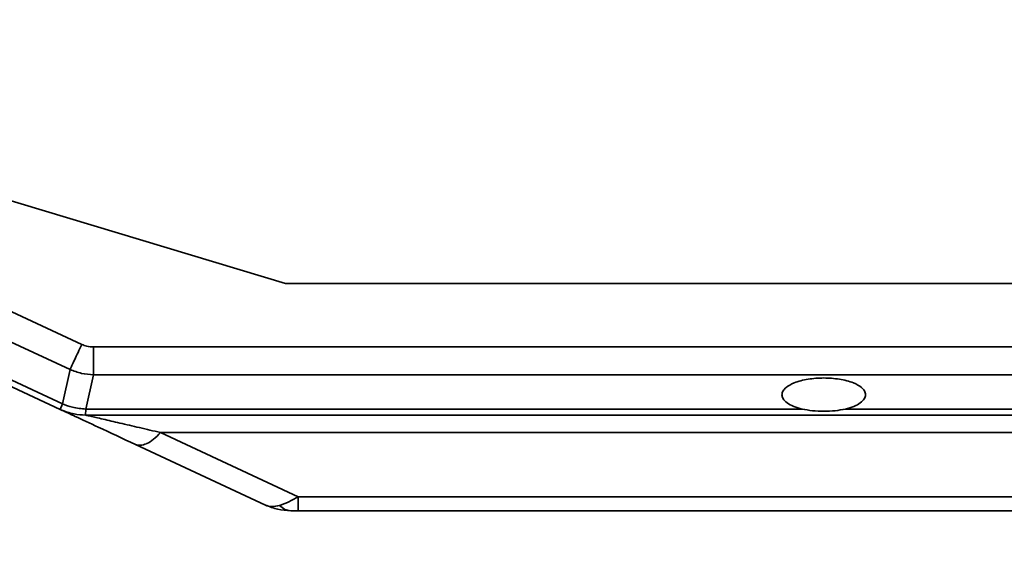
# Model space of a CAD drawing. Header units: millimetres. Extents: x 0 to 297, y 0 to 210.
# Tile 38 of 61: x 249.15 to 253.26, y 122.29 to 124.48. Entities that reach past the tile are written whole.
import ezdxf

# ---------------------------------------------------------------- set-up
doc = ezdxf.new("R2010")
doc.units = ezdxf.units.MM
doc.layers.add('尺寸线', color=6, linetype='Continuous')
doc.styles.add('SLDTEXTSTYLE1', font='TXT', dxfattribs={"width": 0.7})
doc.dimstyles.new('SLDDIMSTYLE5', dxfattribs={"dimtxt": 3.5, "dimasz": 2, "dimexe": 0, "dimexo": 0.0625, "dimgap": 0.875, "dimtad": 0, "dimtih": 1, "dimtoh": 1, "dimlfac": 20, "dimrnd": 1e-09, "dimzin": 12, "dimdsep": 46, "dimtxsty": 'SLDTEXTSTYLE1', "dimsah": 1, "dimcen": 0, "dimadec": 0, "dimazin": 3, "dimtfac": 1, "dimtmove": 0, "dimatfit": 3, "dimfxl": 1, "dimfrac": 2, "dimtolj": 1, "dimtzin": 12, "dimarcsym": 0})

# ---------------------------------------------------------------- blocks, each defined once
blk = doc.blocks.new('_D_17')
at = {"layer": '尺寸线', "transparency": 16777216}
for p, q in [((250.439, 167.6504), (251.8013, 170.1523)), ((251.8013, 170.1523), (265.406, 170.1523)), ((206.4431, 86.8521), (250.439, 167.6504)), ((206.4431, 86.8521), (205.2476, 84.6565))]:
    blk.add_line(p, q, dxfattribs=at)
for points in [[(250.439, 167.6504), (251.7028, 169.2395), (251.0881, 169.5743)], [(206.4431, 86.8521), (205.1793, 85.263), (205.7941, 84.9283)]]:
    blk.add_solid(points, dxfattribs=at)
at = {"layer": '尺寸线', "transparency": 16777216, "char_height": 3.5, "attachment_point": 1, "style": 'SLDTEXTSTYLE1'}
for s, insert in [('%%c', (253.3888, 174.6641)), ('1840', (257.2588, 174.6641))]:
    blk.add_mtext(s, dxfattribs=dict(at, insert=insert))
blk = doc.blocks.new('_D_18')
at = {"layer": '尺寸线', "transparency": 16777216}
for p, q in [((242.9146, 135.6821), (247.8893, 138.5798)), ((247.8893, 138.5798), (259.4571, 138.5798)), ((213.9675, 118.8205), (242.9146, 135.6821)), ((213.9675, 118.8205), (211.8073, 117.5621))]:
    blk.add_line(p, q, dxfattribs=at)
for points in [[(242.9146, 135.6821), (244.819, 136.3863), (244.4667, 136.9912)], [(213.9675, 118.8205), (212.0632, 118.1162), (212.4155, 117.5114)]]:
    blk.add_solid(points, dxfattribs=at)
at = {"layer": '尺寸线', "transparency": 16777216, "char_height": 3.5, "attachment_point": 1, "style": 'SLDTEXTSTYLE1'}
for s, insert in [('%%c', (249.4768, 143.0915)), ('670', (253.3467, 143.0915))]:
    blk.add_mtext(s, dxfattribs=dict(at, insert=insert))

msp = doc.modelspace()

# ---------------------------------------------------------------- linework, layer by layer
at = {"color": 7, "linetype": 'Continuous', "lineweight": 35}
for p, q in [((249.4050889, 123.1217789), (247.1437112, 124.1762766)), ((247.606348, 124.1762766), (250.256348, 123.3762766)), ((247.006348, 124.1122725), (249.3560396, 123.0165934)), ((249.3150748, 122.8496997), (247.006348, 123.9262766)), ((247.396622, 123.771908), (249.3242163, 122.8730534)), ((250.256348, 123.3762766), (255.0854108, 123.3762766)), ((249.4541362, 123.1109057), (255.1060191, 123.1109057)), ((249.3560396, 123.0165934), (249.3242162, 122.8730533)), ((249.4223131, 122.8513038), (249.4541361, 122.9948462)), ((255.1060191, 122.9948462), (249.4541361, 122.9948462)), ((249.3150748, 122.8496996), (249.3242163, 122.8730533)), ((249.4207292, 122.8262766), (249.4223131, 122.8513038)), ((252.4160748, 122.8513074), (249.4223131, 122.8513038)), ((252.5966246, 122.8513098), (255.1060191, 122.8513098)), ((255.1060191, 122.8262766), (249.4207292, 122.8262766)), ((249.7347856, 122.7530533), (255.2122864, 122.7530533)), ((250.3099377, 122.4848552), (249.7347856, 122.7530532)), ((249.6291305, 122.7032531), (250.1728775, 122.4496997)), ((255.3082847, 122.4848552), (250.3099377, 122.4848552)), ((250.3099377, 122.4262766), (250.3099377, 122.4848552)), ((255.3082846, 122.4262766), (250.3099377, 122.4262766))]:
    msp.add_line(p, q, dxfattribs=at)
for points in [[(249.4050889, 123.1217789), (249.3998448, 123.1105329), (249.3893565, 123.0880409), (249.375084, 123.0574336), (249.3631408, 123.0318217), (249.3584066, 123.0216695), (249.3560396, 123.0165934)], [(249.4541362, 123.1109057), (249.4541362, 123.0984972), (249.4541362, 123.07368), (249.4541362, 123.0399085), (249.4541362, 123.0116489), (249.4541362, 123.0004471), (249.4541362, 122.9948462)]]:
    msp.add_open_spline(points, degree=3, dxfattribs=at)
for points, knots in [([(249.4541362, 123.1109057), (249.4446447, 123.1114943), (249.4276897, 123.1125457), (249.4119968, 123.1189567), (249.4050889, 123.1217789)], [0, 0, 0, 0, 0.559804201, 1, 1, 1, 1]), ([(249.3560396, 123.0165934), (249.3718361, 123.0104745), (249.403429, 122.9982367), (249.4372338, 122.9959763), (249.4541361, 122.9948462)], [0, 0, 0, 0, 0.50000264, 1, 1, 1, 1]), ([(252.681348, 122.9112766), (252.6803536, 122.9169046), (252.678499, 122.9274008), (252.6623038, 122.9443807), (252.6369894, 122.9592494), (252.6034888, 122.9699976), (252.5724129, 122.9764795), (252.5396749, 122.9803747), (252.5063602, 122.9817184), (252.4730496, 122.9803801), (252.440321, 122.9764852), (252.4092305, 122.9700004), (252.3757227, 122.9592579), (252.3504037, 122.9443901), (252.3342003, 122.9274094), (252.3323437, 122.9169083), (252.331348, 122.9112766)], [0, 0, 0, 0, 0.080256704, 0.149679, 0.255757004, 0.320445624, 0.382528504, 0.442278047, 0.499999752, 0.557657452, 0.617385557, 0.679489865, 0.744242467, 0.850252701, 0.919692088, 1, 1, 1, 1]), ([(252.4160748, 122.8513078), (252.4037182, 122.8548146), (252.378564, 122.8619535), (252.3522384, 122.8767781), (252.3343266, 122.8934476), (252.332349, 122.9052849), (252.331348, 122.9112766)], [0, 0, 0, 0, 0.2445103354, 0.4977474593, 0.7457705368, 1, 1, 1, 1]), ([(252.681348, 122.9112766), (252.6803135, 122.9053577), (252.6782494, 122.8935485), (252.6606467, 122.8769155), (252.6344301, 122.8619708), (252.6091602, 122.8548447), (252.5966246, 122.8513098)], [0, 0, 0, 0, 0.251286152, 0.501353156, 0.752638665, 1, 1, 1, 1]), ([(249.3150747, 122.8496997), (249.3179851, 122.8483426), (249.3246062, 122.8452551), (249.3817178, 122.8186235), (249.4834552, 122.7711826), (249.5758168, 122.7281136), (249.6291305, 122.7032531)], [0, 0, 0, 0, 0.155688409, 0.354200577, 0.627226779, 1, 1, 1, 1]), ([(249.3150748, 122.8496997), (249.3341404, 122.8422113), (249.3682003, 122.8288336), (249.4046727, 122.8270582), (249.4207292, 122.8262766)], [0, 0, 0, 0, 0.559764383, 1, 1, 1, 1]), ([(249.4223131, 122.8513038), (249.4034433, 122.8529682), (249.369735, 122.8559413), (249.3381292, 122.867823), (249.3242163, 122.8730534)], [0, 0, 0, 0, 0.559797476, 1, 1, 1, 1]), ([(252.5966246, 122.8513098), (252.5826726, 122.8486927), (252.5546097, 122.8434287), (252.5065972, 122.8418459), (252.4584121, 122.8433871), (252.430162, 122.8486723), (252.4160748, 122.8513078)], [0, 0, 0, 0, 0.247830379, 0.498481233, 0.749914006, 1, 1, 1, 1]), ([(249.7347856, 122.7530533), (249.7050446, 122.7599856), (249.6471483, 122.7734805), (249.5662143, 122.7923568), (249.5053136, 122.8065567), (249.4654064, 122.815863), (249.4418786, 122.8213496), (249.4278603, 122.8246094), (249.421613, 122.8260712), (249.4210202, 122.826209), (249.4207293, 122.8262766)], [0, 0, 0, 0, 0.244442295, 0.475852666, 0.681131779, 0.776114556, 0.855257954, 0.930858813, 0.966072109, 1, 1, 1, 1]), ([(249.7347855, 122.7530531), (249.7247583, 122.7430999), (249.7047031, 122.7231928), (249.6849439, 122.7111092), (249.6668691, 122.7027581), (249.6495766, 122.6974194), (249.6360817, 122.7012698), (249.6291305, 122.7032531)], [0, 0, 0, 0, 0.249955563, 0.499928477, 0.514647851, 0.749997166, 1, 1, 1, 1]), ([(250.3099377, 122.4848552), (250.2954267, 122.4767088), (250.2669344, 122.4607135), (250.2433307, 122.4522468), (250.2317483, 122.4480922)], [0, 0, 0, 0, 0.509299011, 1, 1, 1, 1]), ([(250.2317483, 122.4480922), (250.220481, 122.4455231), (250.1990141, 122.4406284), (250.181296, 122.4467779), (250.1728775, 122.4496997)], [0, 0, 0, 0, 0.524868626, 1, 1, 1, 1]), ([(250.1728775, 122.4496997), (250.1898402, 122.4429036), (250.2237549, 122.4293156), (250.2602768, 122.4272894), (250.2785321, 122.4262766)], [0, 0, 0, 0, 0.50015566, 1, 1, 1, 1]), ([(250.278532, 122.4262799), (250.2704022, 122.427227), (250.2541427, 122.4291214), (250.2392135, 122.4417702), (250.2317489, 122.4480945)], [0, 0, 0, 0, 0.500001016, 1, 1, 1, 1]), ([(250.278532, 122.4262766), (250.2830814, 122.4262766), (250.2930732, 122.4262766), (250.3039909, 122.4262766), (250.3099377, 122.4262766)], [0, 0, 0, 0, 0.4553074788, 1, 1, 1, 1])]:
    msp.add_open_spline(points, degree=3, knots=knots, dxfattribs=at)
at = {"layer": '尺寸线'}
msp.add_arc((228.4410759, 127.2512766), 46, 195, 165, dxfattribs=at)

# ---------------------------------------------------------------- dimensions: what is measured, and where the dimension line sits
for p1, p2, picture, middle in [((250.4390113, 167.6504206), (206.4431404, 86.8521326), '_D_17', (259.3974115, 172.6891303)), ((242.9146363, 135.682086), (213.9675154, 118.8204672), '_D_18', (254.4669355, 141.1165974))]:
    dim = msp.add_diameter_dim_2p(p1=p1, p2=p2, dimstyle='SLDDIMSTYLE5', dxfattribs=at)
    dim.commit()
    dim.dimension.update_dxf_attribs({"geometry": picture, "text_midpoint": middle, "dimtype": 163})

doc.saveas('drawing.dxf')
